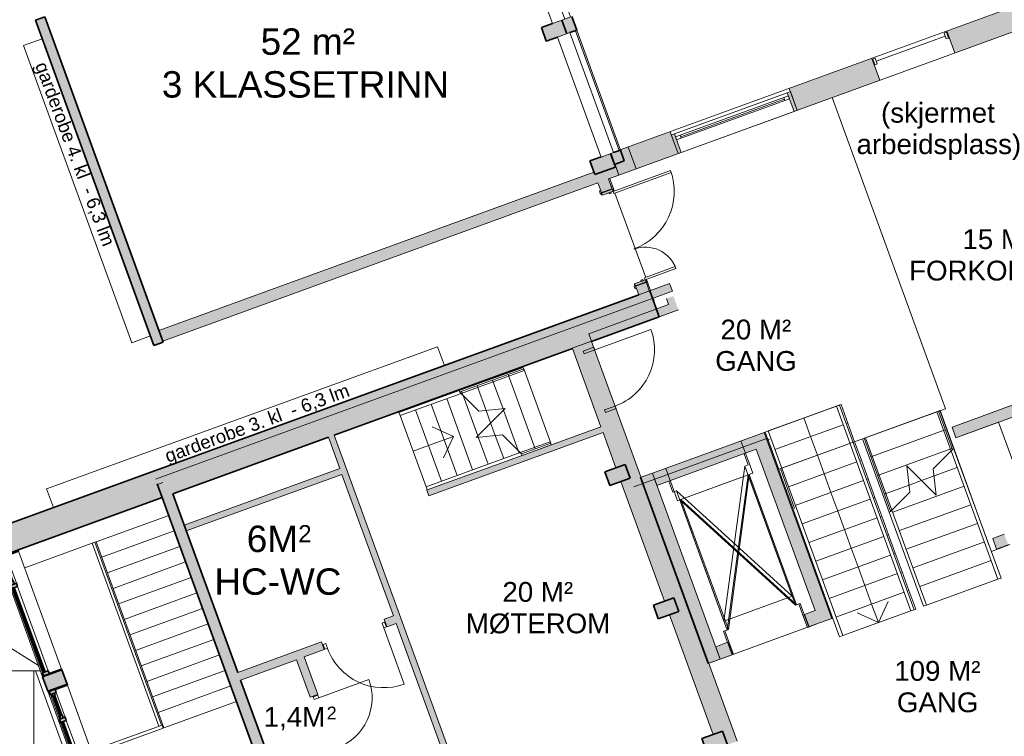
# Model space of a CAD drawing. Header units: millimetres. Extents: x -21710 to 76344, y -40597 to 35788.
# Tile 14 of 18: x 23187 to 38095, y 7609 to 18466. Entities that reach past the tile are written whole.
import ezdxf

# ---------------------------------------------------------------- set-up
doc = ezdxf.new("R2010")
doc.units = ezdxf.units.MM
for name, color, linetype, lineweight in [('A-AREA', 32, 'Continuous', 9), ('A-DETL', 90, 'Continuous', 9), ('A-DETL-THIN', 151, 'Continuous', 9), ('A-DOOR', 31, 'Continuous', 9), ('A-DOOR-FRAM', 31, 'Continuous', 9), ('A-FLOR', 192, 'Continuous', 9), ('A-FLOR-HRAL', 11, 'Continuous', 9), ('A-FLOR-HRAL-MBND', 5, 'Continuous', 9), ('A-GENM', 13, 'Continuous', 9), ('A-GLAZ', 151, 'Continuous', 9), ('A-GLAZ-CWMG', 51, 'Continuous', 9), ('A-ROOF', 132, 'Continuous', 9), ('A-ROOF-PATT', 132, 'Continuous', 9), ('A-WALL', 113, 'Continuous', 9), ('A-WALL-PATT', 111, 'Continuous', 9), ('G-ANNO-TEXT', 231, 'Continuous', 9), ('I-WALL', 2, 'Continuous', 9), ('S-COLS', 52, 'Continuous', 9), ('S-STRS', 31, 'Continuous', 9), ('S-STRS-ANNO', 31, 'Continuous', 9), ('S-STRS-MBND', 31, 'Continuous', 9)]:
    doc.layers.add(name, color=color, linetype=linetype, lineweight=lineweight)
doc.styles.add('Arial', font='arial.ttf', dxfattribs={"height": 400})
doc.styles.add('Arial_1', font='arial.ttf', dxfattribs={"height": 259.956356})
doc.styles.add('Arial_2', font='arial.ttf', dxfattribs={"height": 300})
doc.styles.add('Arial_3', font='arial.ttf', dxfattribs={"height": 200})
doc.styles.add('Arial_5', font='arial.ttf', dxfattribs={"height": 194.967267})

# ---------------------------------------------------------------- blocks, each defined once
blk = doc.blocks.new('Railing - Railing-409155-2_0 andre etg_hele_anlegget_m_funksjoner_m_rom')
at = {"layer": 'A-FLOR-HRAL', "color": 55}
for p, q in [((24325, 10549), (24343, 10556)), ((24325, 10549), (25334, 7777)), ((24343, 10556), (25369, 7737)), ((25369, 7737), (25360, 7733))]:
    blk.add_line(p, q, dxfattribs=at)
blk = doc.blocks.new('Railing - Railing-409509-2_0 andre etg_hele_anlegget_m_funksjoner_m_rom')
at = {"layer": 'A-FLOR-HRAL', "color": 55}
for p, q in [((25343, 7780), (24262, 7387)), ((25343, 7780), (25360, 7733)), ((24279, 7340), (25360, 7733)), ((24279, 7340), (24262, 7387))]:
    blk.add_line(p, q, dxfattribs=at)
blk = doc.blocks.new('Vindu 2 felt med åpning side - 19x12-542331-2_0 andre etg_hele_anlegget_m_funksjoner_m_rom')
at = {"layer": 'A-GLAZ'}
h = blk.add_hatch(color=9, dxfattribs=at)
h.paths.add_polyline_path([(923, -23), (923, 175), (908, 175), (908, -23)])
h.paths.add_polyline_path([(-992, -23), (-993, 175), (-1007, 175), (-1007, -23)])
h = blk.add_hatch(color=9, dxfattribs=at)
h.paths.add_polyline_path([(913, -115), (913, -23), (863, -23), (863, -115), (879, -115)])
h.paths.add_polyline_path([(-497, -115), (-497, -23), (-547, -23), (-547, -115)])
h.paths.add_polyline_path([(-947, -115), (-947, -23), (-997, -23), (-997, -115)])
h = blk.add_hatch(color=9, dxfattribs=at)
h.paths.add_polyline_path([(-547, -95), (-547, -55), (-597, -55), (-597, -95), (-562, -95)])
h.paths.add_polyline_path([(-907, -95), (-907, -55), (-947, -55), (-947, -95), (-922, -95)])
for points in [[(-597, -85), (-597, -65), (-907, -65), (-907, -85), (-608, -85)], [(863, -95), (863, -75), (-497, -75), (-497, -95), (824, -95)]]:
    blk.add_hatch(color=9, dxfattribs=at).paths.add_polyline_path(points)
at = {"layer": 'A-GLAZ', "color": 8, "lineweight": 35}
for p, q in [((-1007, 175), (-992, 175)), ((-992, 175), (-992, -23)), ((908, 175), (923, 175)), ((908, -23), (908, 175)), ((-992, -23), (-1007, -23)), ((-997, -23), (-947, -23)), ((-997, -115), (-997, -23)), ((-947, -115), (-997, -115)), ((-947, -23), (-947, -115)), ((-947, -55), (-907, -55)), ((-947, -95), (-947, -55)), ((-907, -95), (-947, -95)), ((-907, -55), (-907, -95)), ((-907, -65), (-597, -65)), ((-907, -85), (-907, -65)), ((-597, -85), (-907, -85)), ((-597, -55), (-547, -55)), ((-597, -95), (-597, -55)), ((-597, -65), (-597, -85)), ((-547, -95), (-597, -95)), ((-547, -23), (-497, -23)), ((-547, -115), (-547, -23)), ((-547, -55), (-547, -95)), ((-497, -115), (-547, -115)), ((-497, -23), (-497, -115)), ((-497, -75), (863, -75)), ((-497, -95), (-497, -75)), ((863, -95), (-497, -95)), ((863, -23), (913, -23)), ((863, -115), (863, -23)), ((863, -75), (863, -95)), ((913, -115), (863, -115)), ((923, -23), (908, -23)), ((913, -23), (913, -115))]:
    blk.add_line(p, q, dxfattribs=at)
at = {"layer": 'A-GLAZ', "color": 55}
for p, q in [((908, 175), (-992, 175)), ((-547, -23), (-947, -23)), ((-947, -115), (-547, -115)), ((-597, -55), (-907, -55)), ((-907, -95), (-597, -95)), ((863, -23), (-497, -23)), ((-497, -115), (863, -115))]:
    blk.add_line(p, q, dxfattribs=at)
blk = doc.blocks.new('Vindu 2 felt med åpning side - 19x12-V1-2_0 andre etg_hele_anlegget_m_funksjoner_m_rom')
at = {"layer": 'A-GLAZ'}
h = blk.add_hatch(color=9, dxfattribs=at)
h.paths.add_polyline_path([(923, -23), (923, 175), (908, 175), (908, -23)])
h.paths.add_polyline_path([(-992, -23), (-992, 175), (-1007, 175), (-1007, -23)])
h = blk.add_hatch(color=9, dxfattribs=at)
h.paths.add_polyline_path([(913, -115), (913, -23), (863, -23), (863, -115), (889, -115)])
h.paths.add_polyline_path([(-497, -115), (-497, -23), (-547, -23), (-547, -115)])
h.paths.add_polyline_path([(-947, -115), (-947, -23), (-997, -23), (-997, -115)])
h = blk.add_hatch(color=9, dxfattribs=at)
h.paths.add_polyline_path([(-547, -95), (-547, -55), (-597, -55), (-597, -95), (-562, -95)])
h.paths.add_polyline_path([(-907, -95), (-907, -55), (-947, -55), (-947, -95), (-922, -95)])
for points in [[(-597, -85), (-597, -65), (-907, -65), (-907, -85), (-608, -85)], [(863, -95), (863, -75), (-497, -75), (-497, -95), (824, -95)]]:
    blk.add_hatch(color=9, dxfattribs=at).paths.add_polyline_path(points)
at = {"layer": 'A-GLAZ', "color": 8, "lineweight": 35}
for p, q in [((-1007, 175), (-992, 175)), ((-992, 175), (-992, -23)), ((908, 175), (923, 175)), ((908, -23), (908, 175)), ((-992, -23), (-1007, -23)), ((-997, -23), (-947, -23)), ((-997, -115), (-997, -23)), ((-947, -115), (-997, -115)), ((-947, -23), (-947, -115)), ((-947, -55), (-907, -55)), ((-947, -95), (-947, -55)), ((-907, -95), (-947, -95)), ((-907, -55), (-907, -95)), ((-907, -65), (-597, -65)), ((-907, -85), (-907, -65)), ((-597, -85), (-907, -85)), ((-597, -55), (-547, -55)), ((-597, -95), (-597, -55)), ((-597, -65), (-597, -85)), ((-547, -95), (-597, -95)), ((-547, -23), (-497, -23)), ((-547, -115), (-547, -23)), ((-547, -55), (-547, -95)), ((-497, -115), (-547, -115)), ((-497, -23), (-497, -115)), ((-497, -75), (863, -75)), ((-497, -95), (-497, -75)), ((863, -95), (-497, -95)), ((863, -23), (913, -23)), ((863, -115), (863, -23)), ((863, -75), (863, -95)), ((913, -115), (863, -115)), ((923, -23), (908, -23)), ((913, -23), (913, -115))]:
    blk.add_line(p, q, dxfattribs=at)
at = {"layer": 'A-GLAZ', "color": 55}
for p, q in [((65, 175), (-992, 175)), ((908, 175), (115, 175)), ((-547, -23), (-947, -23)), ((-947, -115), (-547, -115)), ((-597, -55), (-907, -55)), ((-907, -95), (-597, -95)), ((863, -23), (-497, -23)), ((-497, -115), (863, -115))]:
    blk.add_line(p, q, dxfattribs=at)
blk = doc.blocks.new('Vindu 2 felt med åpning side - 193x212-431385-2_0 andre etg_hele_anlegget_m_funksjoner_m_rom')
at = {"layer": 'A-GLAZ', "color": 55}
for p, q in [((-1009, 23), (925, 23)), ((-1009, -175), (-1009, 23)), ((-1007, 115), (923, 115)), ((-1007, 23), (-1007, 115)), ((923, 115), (923, 23)), ((925, 23), (925, -175)), ((925, -175), (-1009, -175))]:
    blk.add_line(p, q, dxfattribs=at)
blk = doc.blocks.new('M_Concrete-Rectangular-Column - 220x330-535287-2_0 andre etg_hele_anlegget_m_funksjoner_m_rom')
at = {"layer": 'S-COLS'}
blk.add_hatch(color=9, dxfattribs=at).paths.add_polyline_path([(110, -165), (110, 165), (-110, 165), (-110, -165)])
at = {"layer": 'S-COLS', "color": 8, "lineweight": 35}
for p, q in [((110, 165), (-110, 165)), ((-110, 165), (-110, -165)), ((110, -165), (110, 165)), ((-110, -165), (110, -165))]:
    blk.add_line(p, q, dxfattribs=at)
blk = doc.blocks.new('M_Concrete-Rectangular-Column - 220x330-537413-2_0 andre etg_hele_anlegget_m_funksjoner_m_rom')
at = {"layer": 'S-COLS'}
blk.add_hatch(color=9, dxfattribs=at).paths.add_polyline_path([(110, -165), (110, 165), (-108, 165), (-110, -165)])
at = {"layer": 'S-COLS', "color": 8, "lineweight": 35}
for p, q in [((110, 165), (-108, 165)), ((110, -165), (110, 165)), ((-110, 15), (-110, -165)), ((-110, -165), (110, -165))]:
    blk.add_line(p, q, dxfattribs=at)
blk = doc.blocks.new('M_Concrete-Rectangular-Column - 220x330-V27-2_0 andre etg_hele_anlegget_m_funksjoner_m_rom')
at = {"layer": 'S-COLS'}
blk.add_hatch(color=9, dxfattribs=at).paths.add_polyline_path([(110, -165), (108, 165), (-108, 165), (-110, -165)])
at = {"layer": 'S-COLS', "color": 8, "lineweight": 35}
for p, q in [((108, 165), (-108, 165)), ((-110, 15), (-110, -165)), ((110, -165), (110, 15)), ((-110, -165), (110, -165))]:
    blk.add_line(p, q, dxfattribs=at)
blk = doc.blocks.new('Railing - Railing-1446620-2_0 andre etg_hele_anlegget_m_funksjoner_m_rom')
at = {"layer": 'A-FLOR-HRAL', "color": 7}
for p, q in [((34473, 12218), (34520, 12235)), ((34520, 12235), (35649, 9134)), ((34473, 12218), (35602, 9117)), ((35649, 9134), (35602, 9117))]:
    blk.add_line(p, q, dxfattribs=at)
blk = doc.blocks.new('Curtain Wall Awning - Curtain Wall Awning-1968303-2_0 andre etg_hele_anlegget_m_funksjoner_m_rom')
at = {"layer": 'A-GLAZ', "color": 7}
for p, q in [((-910, 25.4), (-910, 76.2)), ((-910, 76.2), (-833.8, 76.2)), ((-910, 76.2), (-910, 25.4)), ((910, 76.2), (-910, 76.2)), ((-833.8, 25.4), (-910, 25.4)), ((-910, 25.4), (910, 25.4)), ((-833.8, 76.2), (-833.8, 25.4)), ((-833.8, 50.8), (833.8, 50.8)), ((833.8, 76.2), (833.8, 25.4)), ((910, 76.2), (833.8, 76.2)), ((833.8, 25.4), (910, 25.4)), ((910, 25.4), (910, 76.2)), ((910, 25.4), (910, 76.2))]:
    blk.add_line(p, q, dxfattribs=at)
blk = doc.blocks.new('Rectangular Mullion - 50 x 150mm-1939634-2_0 andre etg_hele_anlegget_m_funksjoner_m_rom')
at = {"layer": 'A-GLAZ-CWMG', "color": 7}
for p, q in [((34809, 17359), (33099, 16737)), ((34912, 17077), (33202, 16455))]:
    blk.add_line(p, q, dxfattribs=at)
blk = doc.blocks.new('Rectangular Mullion - 50 x 100mm-1968304-2_0 andre etg_hele_anlegget_m_funksjoner_m_rom')
at = {"layer": 'A-GLAZ-CWMG'}
blk.add_hatch(color=7, dxfattribs=at).paths.add_polyline_path([(-50, 175), (0, 175), (0, -125), (-50, -125)])
at = {"layer": 'A-GLAZ-CWMG', "color": 7}
for p, q in [((0, 175), (-50, 175)), ((-50, 175), (-50, -125)), ((0, 175), (0, -125)), ((-50, -125), (0, -125))]:
    blk.add_line(p, q, dxfattribs=at)
blk = doc.blocks.new('Rectangular Mullion - 50 x 100mm-1968305-2_0 andre etg_hele_anlegget_m_funksjoner_m_rom')
at = {"layer": 'A-GLAZ-CWMG'}
blk.add_hatch(color=7, dxfattribs=at).paths.add_polyline_path([(0, 175), (-50, 175), (-50, -125), (0, -125)])
at = {"layer": 'A-GLAZ-CWMG', "color": 7}
for p, q in [((0, 175), (-50, 175)), ((-50, 175), (-50, -125)), ((0, 175), (0, -125)), ((-50, -125), (0, -125))]:
    blk.add_line(p, q, dxfattribs=at)
blk = doc.blocks.new('Window_Rec1-Fixed - 12x19M-1983493-2_0 andre etg_hele_anlegget_m_funksjoner_m_rom')
at = {"layer": 'A-GLAZ', "color": 7}
for p, q in [((-460, 170), (-500, 170)), ((-500, 170), (-500, 78)), ((-460, 110), (-460, 170)), ((-460, 170), (-460, 78)), ((650, 170), (650, 78)), ((650, 170), (690, 170)), ((690, 170), (690, 78)), ((-500, 78), (-460, 78)), ((650, 124), (-460, 124)), ((690, 78), (650, 78))]:
    blk.add_line(p, q, dxfattribs=at)
blk = doc.blocks.new('Elevator-Center - 1_1 x 2_1 båreheis-1585058-2_0 andre etg_hele_anlegget_m_funksjoner_m_rom')
at = {"layer": 'A-GENM', "color": 7}
for p, q in [((-705, -278), (-705, -100)), ((507, -278), (507, -100)), ((-649, -278), (-705, -278)), ((-649, -2378), (-649, -278)), ((-649, -278), (451, -2378)), ((-649, -2378), (451, -278)), ((451, -278), (451, -2378)), ((451, -278), (507, -278)), ((451, -2378), (-649, -2378))]:
    blk.add_line(p, q, dxfattribs=at)
blk = doc.blocks.new('Railing - Railing-1661381-2_0 andre etg_hele_anlegget_m_funksjoner_m_rom')
at = {"layer": 'A-FLOR-HRAL', "color": 7}
for p, q in [((29340, 11388), (30766, 11907)), ((29357, 11341), (30795, 11865)), ((30786, 11888), (30766, 11907)), ((30795, 11865), (30786, 11888)), ((29357, 11341), (29340, 11388))]:
    blk.add_line(p, q, dxfattribs=at)
at = {"layer": 'A-FLOR-HRAL-MBND', "color": 7}
for p, q in [((30766, 11907), (31219, 12072)), ((30795, 11865), (31236, 12025)), ((31219, 12072), (31236, 12025))]:
    blk.add_line(p, q, dxfattribs=at)
blk = doc.blocks.new('Railing - Railing-1661385-2_0 andre etg_hele_anlegget_m_funksjoner_m_rom')
at = {"layer": 'A-FLOR-HRAL', "color": 7}
for p, q in [((28930, 12515), (29842, 12847)), ((29850, 12824), (29842, 12847)), ((29870, 12804), (29850, 12824)), ((28947, 12468), (29870, 12804)), ((28947, 12468), (28930, 12515))]:
    blk.add_line(p, q, dxfattribs=at)
at = {"layer": 'A-FLOR-HRAL-MBND', "color": 7}
for p, q in [((29842, 12847), (30809, 13199)), ((29870, 12804), (30826, 13152)), ((30809, 13199), (30826, 13152))]:
    blk.add_line(p, q, dxfattribs=at)
blk = doc.blocks.new('Innerdør Slett _Diplomat_ - 10x21-1674816-2_0 andre etg_hele_anlegget_m_funksjoner_m_rom')
at = {"layer": 'A-DOOR', "color": 7}
for p, q in [((-400, 1061), (-400, 155)), ((-442, 155), (-442, -17)), ((-400, 155), (-442, 155)), ((-400, 155), (-400, -17)), ((506, -17), (506, 155)), ((548, 155), (506, 155)), ((548, -17), (548, 155)), ((-442, -17), (-400, -17)), ((506, -17), (548, -17))]:
    blk.add_line(p, q, dxfattribs=at)
blk.add_arc((-400, 155), 906, 360, 90, dxfattribs=at)
blk = doc.blocks.new('M_Door_ID_Ays_2 - 1510 x 2110mm Sgl Swing-1827063-2_0 andre etg_hele_anlegget_m_funksjoner_m_rom')
at = {"layer": 'A-DOOR'}
h = blk.add_hatch(color=7, dxfattribs=at)
h.paths.add_polyline_path([(-551, 106), (-551, 86), (-481, 86), (-485, 92), (-511, 106), (-544, 106)])
h.paths.add_polyline_path([(959, 86), (1029, 86), (1029, 106), (989, 106), (963, 92)])
h = blk.add_hatch(color=7, dxfattribs=at)
h.paths.add_polyline_path([(-551, -86), (-551, -106), (-511, -106), (-485, -92), (-481, -86), (-533, -86)])
h.paths.add_polyline_path([(959, -86), (963, -92), (989, -106), (1029, -106), (1029, -86), (986, -86)])
at = {"layer": 'A-DOOR-FRAM'}
h = blk.add_hatch(color=7, dxfattribs=at)
h.paths.add_polyline_path([(-508, 86), (-508, -86), (-476, -86), (-476, 86)])
h.paths.add_polyline_path([(954, 86), (954, -86), (986, -86), (986, 86)])
h = blk.add_hatch(color=7, dxfattribs=at)
h.paths.add_polyline_path([(-476, -19), (-476, -51), (-457, -51), (-457, -19), (-464, -19)])
h.paths.add_polyline_path([(935, -19), (936, -51), (954, -51), (954, -19), (947, -19)])
at = {"layer": 'A-DOOR', "color": 7}
for p, q in [((-551, 106), (-511, 106)), ((-551, 86), (-551, 106)), ((-481, 86), (-551, 86)), ((-511, 106), (-485, 92)), ((1029, 86), (959, 86)), ((963, 92), (989, 106)), ((989, 106), (1029, 106)), ((1029, 106), (1029, 86)), ((-551, -106), (-551, -86)), ((-551, -86), (-481, -86)), ((-511, -106), (-551, -106)), ((-485, -92), (-511, -106)), ((-473, -581), (-473, -86)), ((-473, -86), (-441, -86)), ((-473, -581), (-473, -86)), ((-473, -86), (-441, -86)), ((-441, -86), (-441, -581)), ((-441, -86), (-441, -581)), ((919, -86), (951, -86)), ((919, -1012), (919, -86)), ((919, -86), (919, -1012)), ((951, -86), (919, -86)), ((951, -86), (951, -1012)), ((951, -1012), (951, -86)), ((959, -86), (1029, -86)), ((989, -106), (963, -92)), ((1029, -106), (989, -106)), ((1029, -86), (1029, -106)), ((-441, -581), (-473, -581)), ((-441, -581), (-473, -581)), ((951, -1012), (919, -1012)), ((919, -1012), (951, -1012))]:
    blk.add_line(p, q, dxfattribs=at)
for centre, radius, start, end in [((-489, 85), 8.06, 7.125, 60.2551), ((967, 85), 8.06, 119.7449, 172.875), ((967, 85), 8.06, 146.3099, 172.875), ((-489, -85), 8.06, 299.7449, 352.875), ((-489, -85), 8.06, 326.3099, 352.875), ((-473, -86), 495, 270, 0), ((951, -86), 926, 180, 270), ((967, -85), 8.06, 187.125, 240.2551)]:
    blk.add_arc(centre, radius, start, end, dxfattribs=at)
at = {"layer": 'A-DOOR-FRAM', "color": 7}
for p, q in [((-508, -86), (-508, 86)), ((-508, 86), (-476, 86)), ((-476, 86), (-476, -86)), ((954, -86), (954, 86)), ((954, 86), (986, 86)), ((986, 86), (986, -86)), ((-476, -86), (-508, -86)), ((-476, -19), (-457, -19)), ((-476, -51), (-476, -19)), ((-457, -51), (-476, -51)), ((-457, -19), (-457, -51)), ((935, -19), (954, -19)), ((935, -51), (935, -19)), ((954, -51), (935, -51)), ((954, -19), (954, -51)), ((986, -86), (954, -86))]:
    blk.add_line(p, q, dxfattribs=at)
blk = doc.blocks.new('Innerdør Slett _Diplomat_ - 10x21-1823391-2_0 andre etg_hele_anlegget_m_funksjoner_m_rom')
at = {"layer": 'A-DOOR', "color": 7}
for p, q in [((-400, 967), (-400, 61)), ((-442, 61), (-442, -17)), ((-400, 61), (-442, 61)), ((-400, 61), (-400, -17)), ((506, -17), (506, 61)), ((548, 61), (506, 61)), ((548, -17), (548, 61)), ((-442, -17), (-400, -17)), ((506, -17), (548, -17))]:
    blk.add_line(p, q, dxfattribs=at)
blk.add_arc((-400, 61), 906, 360, 90, dxfattribs=at)
blk = doc.blocks.new('Innerdør Slett _Diplomat_ - 9x21-1823393-2_0 andre etg_hele_anlegget_m_funksjoner_m_rom')
at = {"layer": 'A-DOOR', "color": 7}
for p, q in [((-350, 867), (-350, 61)), ((-392, 61), (-392, -17)), ((-350, 61), (-392, 61)), ((-350, 61), (-350, -17)), ((456, -17), (456, 61)), ((498, 61), (456, 61)), ((498, -17), (498, 61)), ((-392, -17), (-350, -17)), ((456, -17), (498, -17))]:
    blk.add_line(p, q, dxfattribs=at)
blk.add_arc((-350, 61), 806, 360, 90, dxfattribs=at)
blk = doc.blocks.new('Railing - Railing-1913336-2_0 andre etg_hele_anlegget_m_funksjoner_m_rom')
at = {"layer": 'A-FLOR-HRAL', "color": 7}
for p, q in [((37310, 11952), (37290, 11932)), ((37998, 9989), (37290, 11932)), ((37333, 11961), (37310, 11952)), ((38045, 10006), (37333, 11961)), ((38045, 10006), (37998, 9989))]:
    blk.add_line(p, q, dxfattribs=at)
at = {"layer": 'A-FLOR-HRAL-MBND', "color": 7}
for p, q in [((37074, 12526), (37121, 12543)), ((37290, 11932), (37074, 12526)), ((37333, 11961), (37121, 12543))]:
    blk.add_line(p, q, dxfattribs=at)
blk = doc.blocks.new('Railing - Railing-1913340-2_0 andre etg_hele_anlegget_m_funksjoner_m_rom')
at = {"layer": 'A-FLOR-HRAL', "color": 7}
for p, q in [((36394, 11036), (36374, 11016)), ((36918, 9596), (36394, 11036)), ((36374, 11016), (36351, 11007)), ((36871, 9579), (36351, 11007)), ((36918, 9596), (36871, 9579))]:
    blk.add_line(p, q, dxfattribs=at)
at = {"layer": 'A-FLOR-HRAL-MBND', "color": 7}
for p, q in [((35947, 12116), (35994, 12133)), ((36351, 11007), (35947, 12116)), ((36394, 11036), (35994, 12133))]:
    blk.add_line(p, q, dxfattribs=at)
blk = doc.blocks.new('Railing - Railing-1988747-2_0 andre etg_hele_anlegget_m_funksjoner_m_rom')
at = {"layer": 'A-FLOR-HRAL', "color": 7}
for p, q in [((35553, 12611), (35600, 12628)), ((35553, 12611), (36682, 9510)), ((35600, 12628), (36729, 9527)), ((36729, 9527), (36682, 9510))]:
    blk.add_line(p, q, dxfattribs=at)

msp = doc.modelspace()

# ---------------------------------------------------------------- hatches: boundary and pattern name
at = {"layer": 'A-ROOF-PATT'}
h = msp.add_hatch(dxfattribs=at)
h.set_pattern_fill('FP_7', color=253, style=0, pattern_type=2)
h.set_pattern_definition([(328, (78.7, -49.2), (476.927, 763.243), [])])
h.paths.add_polyline_path([(23087, 8600), (23502, 8600), (21735, 13454), (21687, 13377), (22806, 10302), (22413, 10159), (22269, 10554), (22260, 10550), (21100, 13735), (11886, 14703), (9545, 10957), (10852, 8600), (23068, 8600)])
msp.add_hatch(color=9, dxfattribs=at).paths.add_polyline_path([(23128, 10414), (25312, 11209), (25310, 11214), (23127, 10419)])
h = msp.add_hatch(dxfattribs=at)
h.set_pattern_fill('FP_3', color=253, style=0, pattern_type=2)
h.set_pattern_definition([(270, (0, 12.3), (900, 6e-14), [])])
h.paths.add_polyline_path([(-3782, -355), (-3782, -110), (26672, -110), (26041, 1624), (25965, 1624), (23426, 8600), (7197, 8600), (7197, 9123), (-3463, 9123), (-3463, 8680), (-3518, 8680), (-3518, 4085), (-3900, 4085), (-3900, 4080), (-6818, 4080), (-6818, 4085), (-13873, 4085), (-13873, 4294), (-21710, 4294), (-21710, -355), (-9453, -355)])
at = {"layer": 'A-WALL-PATT'}
h = msp.add_hatch(color=9, dxfattribs=at)
h.paths.add_polyline_path([(32191, 16273), (32341, 16328), (32282, 16491), (32132, 16437), (32177, 16313)])
h.paths.add_polyline_path([(31470, 18254), (31621, 18309), (31547, 18512), (31396, 18457), (31464, 18271)])
h.paths.add_polyline_path([(30735, 20274), (30885, 20329), (30811, 20532), (30661, 20477), (30729, 20291)])
h.paths.add_polyline_path([(29999, 22295), (30150, 22350), (30076, 22553), (29926, 22498), (29994, 22311)])
h.paths.add_polyline_path([(29261, 24323), (29412, 24378), (29341, 24573), (29190, 24518), (29258, 24332)])
h.paths.add_polyline_path([(28529, 26335), (28679, 26390), (28605, 26593), (28455, 26538), (28523, 26352)])
h.paths.add_polyline_path([(27793, 28356), (27944, 28411), (27870, 28614), (27720, 28559), (27787, 28372)])
h.paths.add_polyline_path([(27058, 30376), (27208, 30431), (27132, 30640), (26841, 30534), (26843, 30530), (26984, 30581), (27052, 30393)])
h.paths.add_polyline_path([(26179, 32352), (26471, 32458), (26469, 32462), (26178, 32356)])
h = msp.add_hatch(color=9, dxfattribs=at)
h.paths.add_polyline_path([(25218, 13532), (25359, 13583), (23566, 18509), (23425, 18458), (24253, 16184)])
h.paths.add_polyline_path([(23080, 19407), (23221, 19458), (22865, 20436), (22724, 20384), (23061, 19458)])
h.paths.add_polyline_path([(22413, 21239), (22554, 21291), (22310, 21960), (22169, 21909), (22346, 21423)])
h.paths.add_polyline_path([(21824, 22858), (21965, 22909), (21195, 25025), (21054, 24973), (21805, 22909)])
h = msp.add_hatch(color=7, dxfattribs=at)
h.paths.add_polyline_path([(32520, 16206), (33155, 16437), (33035, 16768), (32399, 16536), (32453, 16388)])
h.paths.add_polyline_path([(34959, 17093), (36208, 17548), (36088, 17879), (34839, 17424)])
h.paths.add_polyline_path([(37345, 17962), (38721, 18463), (38601, 18794), (37225, 18293)])
h.paths.add_polyline_path([(39858, 18877), (41540, 19489), (41420, 19820), (39738, 19207)])
h.paths.add_polyline_path([(42678, 19903), (44276, 20484), (44155, 20815), (42557, 20233), (42577, 20179)])
h.paths.add_polyline_path([(45413, 20898), (46018, 21118), (46228, 21570), (45292, 21229), (45333, 21118)])
for color, points in [(7, [(32261, 16111), (32520, 16206), (32399, 16536), (32141, 16440), (32246, 16151)]), (7, [(25353, 13597), (32260, 16111), (32201, 16273), (32193, 16270), (32206, 16232), (31896, 16119), (31882, 16157), (25295, 13759)]), (7, [(25243, 11504), (33071, 14353), (33028, 14470), (25201, 11621)]), (9, [(25269, 11434), (32796, 14174), (32728, 14360), (25201, 11621), (25243, 11504)]), (9, [(25344, 11226), (31556, 13487), (31556, 13492), (31845, 13598), (31847, 13593), (32871, 13966), (32796, 14174), (25269, 11434), (25323, 11284)]), (7, [(31556, 13487), (31847, 13593), (31845, 13598), (31554, 13492)]), (7, [(33902, 7480), (34052, 7535), (31847, 13593), (31556, 13487), (32215, 11676), (32356, 11727), (32431, 11521), (32290, 11469), (32950, 9656), (33091, 9707), (33166, 9500), (33025, 9449), (33686, 7635), (33827, 7687)]), (7, [(29381, 11252), (32020, 12212), (31988, 12299), (29350, 11339)]), (7, [(30034, 6170), (30121, 6202), (27947, 12174), (27861, 12142), (30023, 6202)]), (7, [(32835, 11409), (34340, 11957), (34271, 12145), (32767, 11597)]), (7, [(35297, 9326), (35485, 9394), (34459, 12213), (34271, 12145), (35273, 9394)]), (7, [(25709, 10721), (28066, 11578), (28035, 11665), (25678, 10807), (25680, 10802)]), (9, [(22873, 10327), (25344, 11226), (25201, 11621), (22729, 10721), (22813, 10491)]), (7, [(33604, 8711), (33792, 8779), (32768, 11597), (32580, 11529), (33580, 8779)])]:
    msp.add_hatch(color=color, dxfattribs=at).paths.add_polyline_path(points)
h = msp.add_hatch(color=7, dxfattribs=at)
h.paths.add_polyline_path([(32559, 14299), (32720, 14358), (32674, 14485), (32513, 14425), (32537, 14358)])
h.paths.add_polyline_path([(31996, 15846), (32156, 15907), (32103, 16054), (31941, 15995), (31988, 15867)])
h = msp.add_hatch(color=7, dxfattribs=at)
h.paths.add_polyline_path([(37978, 10445), (38154, 10509), (38095, 10671), (37919, 10606), (37954, 10509)])
h.paths.add_polyline_path([(41962, 11895), (48591, 14308), (48591, 14491), (41903, 12057), (41908, 12043)])
h = msp.add_hatch(color=7, dxfattribs=at)
h.paths.add_polyline_path([(37363, 12132), (38274, 12464), (38215, 12625), (37305, 12294)])
h.paths.add_polyline_path([(39164, 12788), (40147, 13145), (40088, 13307), (39105, 12949), (39114, 12926), (40009, 13252), (40051, 13137), (39156, 12811)])
h = msp.add_hatch(color=9, dxfattribs=at)
h.paths.add_polyline_path([(39989, -29009), (40148, -28950), (39465, -27074), (39306, -27132), (39968, -28950)])
h.paths.add_polyline_path([(38960, -26183), (39120, -26125), (36546, -19052), (36386, -19110), (37699, -22718)])
h.paths.add_polyline_path([(36040, -18161), (36200, -18103), (33602, -10965), (33442, -11023), (35892, -17753)])
h.paths.add_polyline_path([(33097, -10074), (33257, -10016), (32252, -7254), (32092, -7313), (32835, -9355)])
h.paths.add_polyline_path([(31747, -6363), (31906, -6305), (30669, -2906), (30509, -2964), (31388, -5377)])
h.paths.add_polyline_path([(30164, -2015), (30324, -1957), (28135, 4056), (27975, 3998), (28662, 2111)])
h.paths.add_polyline_path([(27630, 4947), (27790, 5005), (25504, 11284), (25344, 11226), (27528, 5226)])
h = msp.add_hatch(color=7, dxfattribs=at)
h.paths.add_polyline_path([(26531, 8462), (27799, 8924), (27757, 9038), (26490, 8577)])
h.paths.add_polyline_path([(28748, 9269), (28888, 9320), (28846, 9435), (28706, 9384), (28729, 9320)])
h = msp.add_hatch(color=7, dxfattribs=at)
h.paths.add_polyline_path([(33794, 8779), (33975, 8845), (33906, 9033), (33725, 8967), (33770, 8845)])
h.paths.add_polyline_path([(35114, 9259), (35297, 9326), (35229, 9514), (35046, 9447)])
h = msp.add_hatch(color=7, dxfattribs=at)
h.paths.add_polyline_path([(28513, 5649), (28628, 5690), (28599, 5769), (28484, 5728)])
h.paths.add_polyline_path([(28173, 6583), (28288, 6624), (28010, 7387), (27896, 7346), (28158, 6624)])
h.paths.add_polyline_path([(27584, 8201), (27699, 8243), (27492, 8812), (27377, 8770), (27492, 8455)])
h = msp.add_hatch(color=9, dxfattribs=at)
h.paths.add_polyline_path([(26758, -348), (27050, -242), (26771, 524), (26480, 418), (26720, -242)])
h.paths.add_polyline_path([(25820, 2231), (26111, 2337), (26029, 2563), (25737, 2457), (25785, 2326)])
h.paths.add_polyline_path([(25077, 4270), (25369, 4376), (25297, 4574), (25006, 4468), (25039, 4376)])
h.paths.add_polyline_path([(24345, 6281), (24637, 6387), (24565, 6585), (24274, 6479), (24307, 6387)])
h.paths.add_polyline_path([(23614, 8292), (23905, 8398), (23826, 8614), (23535, 8508)])
at = {"layer": 'I-WALL'}
for points in [[(33056, 14033), (33161, 14071), (33085, 14279), (32980, 14241), (33042, 14071)], [(31847, 13593), (33056, 14033), (33013, 14149), (31805, 13709), (31845, 13598)]]:
    msp.add_hatch(color=7, dxfattribs=at).paths.add_polyline_path(points)

# ---------------------------------------------------------------- linework, layer by layer
at = {"layer": 'A-AREA', "color": 7}
for p, q in [((37203, 12573), (35488, 17286)), ((34459, 12213), (35624, 12637)), ((35624, 12637), (34459, 12213)), ((35624, 12637), (34459, 12213)), ((34459, 12213), (35605, 12630)), ((37203, 12573), (34682, 11656)), ((37122, 12544), (37867, 10496)), ((32485, 11388), (34511, 12126)), ((34502, 12096), (34539, 12109)), ((34539, 12109), (34502, 12096)), ((34682, 11656), (34511, 12126)), ((34706, 11664), (34918, 11062)), ((25273, 11424), (25352, 11453)), ((37899, 10410), (38180, 10513)), ((35499, 9399), (35485, 9394)), ((35297, 9326), (33624, 8716))]:
    msp.add_line(p, q, dxfattribs=at)
at = {"layer": 'A-AREA', "color": 55}
msp.add_line((24286, 10535), (25295, 7763), dxfattribs=at)
at = {"layer": 'A-DETL'}
for p, q in [((23246, 18073), (23528, 18176)), ((24884, 13572), (23246, 18073)), ((24884, 13572), (25166, 13675)), ((23595, 11356), (29515, 13510)), ((29515, 13510), (29617, 13228)), ((37444, 12162), (38008, 12367)), ((38008, 12367), (38461, 11123)), ((34225, 11761), (34107, 12085)), ((33085, 11346), (32969, 11666)), ((34286, 11594), (34225, 11761)), ((33199, 11199), (34233, 11575)), ((34233, 11575), (33917, 9225)), ((34233, 11575), (34286, 11594)), ((34233, 11575), (34951, 9602)), ((23697, 11074), (23595, 11356)), ((33146, 11179), (33085, 11346)), ((33199, 11199), (33146, 11179)), ((33917, 9225), (33199, 11199)), ((34951, 9602), (33199, 11199)), ((34951, 9602), (35004, 9621)), ((35004, 9621), (35065, 9454)), ((35065, 9454), (35133, 9266)), ((33917, 9225), (33864, 9206)), ((33864, 9206), (33925, 9039)), ((33925, 9039), (33994, 8851))]:
    msp.add_line(p, q, dxfattribs=at)
at = {"layer": 'A-DETL-THIN'}
for p, q in [((35070, 9455), (35138, 9267)), ((33921, 9037), (33989, 8849))]:
    msp.add_line(p, q, dxfattribs=at)
at = {"layer": 'A-FLOR', "color": 55}
for p, q in [((32162, 15943), (32120, 16060)), ((32189, 15870), (32177, 15902)), ((32665, 14562), (32200, 15840)), ((32688, 14500), (32676, 14532)), ((32737, 14364), (32703, 14459)), ((32792, 14214), (32780, 14247)), ((32782, 14210), (32792, 14214)), ((23263, 10162), (24325, 10549)), ((26469, 8137), (25369, 7737))]:
    msp.add_line(p, q, dxfattribs=at)
at = {"layer": 'A-ROOF', "color": 8, "lineweight": 35}
msp.add_line((25310, 11214), (25312, 11209), dxfattribs=at)
at = {"layer": 'A-ROOF', "color": 254}
for p, q in [((7320, 8600), (23502, 8600)), ((23426, 8600), (25965, 1624))]:
    msp.add_line(p, q, dxfattribs=at)
at = {"layer": 'A-WALL', "color": 7}
for p, q in [((32263, 16487), (41420, 19820)), ((38271, 18299), (32261, 16111)), ((37225, 18293), (37345, 17962)), ((36088, 17879), (36208, 17548)), ((34839, 17424), (34959, 17093)), ((33035, 16768), (33155, 16437)), ((32261, 16111), (32141, 16440)), ((32399, 16536), (32520, 16206)), ((34052, 7535), (31847, 13593)), ((31556, 13487), (31988, 12299)), ((32020, 12212), (32215, 11676)), ((32290, 11469), (32950, 9656)), ((33025, 9449), (33686, 7635))]:
    msp.add_line(p, q, dxfattribs=at)
at = {"layer": 'A-WALL', "color": 8, "lineweight": 35}
for p, q in [((23425, 18458), (23566, 18509)), ((25359, 13583), (23566, 18509)), ((31547, 18512), (31621, 18309)), ((23425, 18458), (25218, 13532)), ((31515, 18271), (31621, 18309)), ((32177, 16453), (32282, 16491)), ((32341, 16328), (32282, 16491)), ((32191, 16273), (32341, 16328)), ((32728, 14360), (32720, 14358)), ((32871, 13966), (32728, 14360)), ((32559, 14299), (22729, 10721)), ((31847, 13593), (32871, 13966)), ((25218, 13532), (25359, 13583)), ((31556, 13487), (27947, 12174)), ((27861, 12142), (25504, 11284)), ((25344, 11226), (25269, 11434)), ((25344, 11226), (22873, 10327)), ((27630, 4947), (25344, 11226)), ((26490, 8577), (25504, 11284)), ((23826, 8614), (23535, 8508)), ((23535, 8508), (23614, 8292)), ((23826, 8614), (23905, 8398)), ((23905, 8398), (23614, 8292)), ((27079, 6959), (26531, 8462))]:
    msp.add_line(p, q, dxfattribs=at)
at = {"layer": 'A-WALL', "color": 55}
for p, q in [((31621, 18309), (32282, 16491)), ((31554, 13492), (31845, 13598)), ((31845, 13598), (31847, 13593)), ((31556, 13487), (31554, 13492)), ((23535, 8508), (22873, 10327)), ((24274, 6479), (23614, 8292))]:
    msp.add_line(p, q, dxfattribs=at)
at = {"layer": 'I-WALL', "color": 7}
for p, q in [((32193, 16270), (32201, 16273)), ((32201, 16273), (32260, 16111)), ((25295, 13759), (31882, 16157)), ((32260, 16111), (32103, 16054)), ((31941, 15995), (25353, 13597)), ((31941, 15995), (31984, 15878)), ((32103, 16054), (32145, 15937)), ((32157, 15904), (31996, 15846)), ((32674, 14485), (32512, 14427)), ((33028, 14470), (32559, 14299)), ((33028, 14470), (33071, 14353)), ((25243, 11504), (33071, 14353)), ((32524, 14394), (32559, 14299)), ((32720, 14358), (32686, 14453)), ((32980, 14241), (33013, 14149)), ((33013, 14149), (31805, 13709)), ((32871, 13966), (33161, 14071)), ((25295, 13759), (25353, 13597)), ((31805, 13709), (31845, 13598)), ((37305, 12294), (38215, 12625)), ((37363, 12132), (38274, 12464)), ((30795, 11865), (31988, 12299)), ((37305, 12294), (37363, 12132)), ((28035, 11665), (27861, 12142)), ((27947, 12174), (30121, 6202)), ((32020, 12212), (29381, 11252)), ((34459, 12213), (32767, 11597)), ((35485, 9394), (34459, 12213)), ((34340, 11957), (32835, 11409)), ((34340, 11957), (35229, 9514)), ((25678, 10807), (28035, 11665)), ((28066, 11578), (25709, 10721)), ((28846, 9435), (28066, 11578)), ((32768, 11597), (32580, 11529)), ((32580, 11529), (33604, 8711)), ((32767, 11597), (32835, 11409)), ((33792, 8779), (32768, 11597)), ((29350, 11339), (29357, 11341)), ((29381, 11252), (29350, 11339)), ((37919, 10606), (38095, 10671)), ((37978, 10445), (37919, 10606)), ((37978, 10445), (38154, 10509)), ((28706, 9384), (28846, 9435)), ((35229, 9514), (35046, 9447)), ((35114, 9259), (35046, 9447)), ((35485, 9394), (35297, 9326)), ((28748, 9269), (28706, 9384)), ((28748, 9269), (28888, 9320)), ((30066, 6084), (28888, 9320)), ((35114, 9259), (35297, 9326)), ((27757, 9038), (26490, 8577)), ((27799, 8924), (27757, 9038)), ((33906, 9033), (33725, 8967)), ((33794, 8779), (33725, 8967)), ((33975, 8845), (33906, 9033)), ((27492, 8812), (27799, 8924)), ((27699, 8243), (27492, 8812)), ((33794, 8779), (33975, 8845)), ((26531, 8462), (27377, 8770)), ((27584, 8201), (27377, 8770)), ((33604, 8711), (33792, 8779)), ((27699, 8243), (27584, 8201))]:
    msp.add_line(p, q, dxfattribs=at)
at = {"layer": 'S-STRS', "color": 7}
for p, q in [((29652, 12725), (30045, 11645)), ((29652, 12725), (30045, 11645)), ((29900, 12774), (30123, 12161)), ((29900, 12774), (30123, 12161)), ((29182, 12554), (29575, 11474)), ((29182, 12554), (29575, 11474)), ((29417, 12639), (29810, 11559)), ((29417, 12639), (29810, 11559)), ((30249, 12545), (30318, 12356)), ((30249, 12545), (30318, 12356)), ((30505, 12573), (30513, 12551)), ((30505, 12573), (30513, 12551)), ((35553, 12611), (34520, 12235)), ((35553, 12611), (34520, 12235)), ((35624, 12637), (35600, 12628)), ((35624, 12637), (35600, 12628)), ((35624, 12637), (35727, 12355)), ((28947, 12468), (29340, 11388)), ((28947, 12468), (29340, 11388)), ((35656, 12329), (34623, 11953)), ((35656, 12329), (34623, 11953)), ((35727, 12355), (35703, 12346)), ((35727, 12355), (35703, 12346)), ((35727, 12355), (35829, 12073)), ((30131, 12139), (30280, 11730)), ((30131, 12139), (30280, 11730)), ((30387, 12167), (30515, 11816)), ((30387, 12167), (30515, 11816)), ((30736, 11937), (30750, 11901)), ((30736, 11937), (30750, 11901)), ((35758, 12047), (34725, 11671)), ((35758, 12047), (34725, 11671)), ((35829, 12073), (35805, 12064)), ((35829, 12073), (35805, 12064)), ((35829, 12073), (35932, 11791)), ((37312, 11947), (37310, 11952)), ((30781, 11886), (30786, 11888)), ((35932, 11791), (35908, 11782)), ((35932, 11791), (35908, 11782)), ((35932, 11791), (36034, 11509)), ((35861, 11765), (34828, 11389)), ((35861, 11765), (34828, 11389)), ((37031, 11553), (37382, 11681)), ((37031, 11553), (37382, 11681)), ((35964, 11483), (34931, 11108)), ((35964, 11483), (34931, 11108)), ((36034, 11509), (36011, 11501)), ((36034, 11509), (36011, 11501)), ((36034, 11509), (36137, 11227)), ((36653, 11415), (36842, 11484)), ((36653, 11415), (36842, 11484)), ((36405, 11006), (37485, 11399)), ((36405, 11006), (37485, 11399)), ((36066, 11202), (35033, 10826)), ((36066, 11202), (35033, 10826)), ((36137, 11227), (36113, 11219)), ((36137, 11227), (36113, 11219)), ((36137, 11227), (36240, 10945)), ((36510, 10725), (37587, 11117)), ((36510, 10725), (37587, 11117)), ((36169, 10920), (35136, 10544)), ((36169, 10920), (35136, 10544)), ((36240, 10945), (36216, 10937)), ((36240, 10945), (36216, 10937)), ((36240, 10945), (36342, 10664)), ((36610, 10442), (37690, 10835)), ((36610, 10442), (37690, 10835)), ((36271, 10638), (35239, 10262)), ((36271, 10638), (35239, 10262)), ((36342, 10664), (36318, 10655)), ((36342, 10664), (36318, 10655)), ((36342, 10664), (36445, 10382)), ((36713, 10160), (37793, 10553)), ((36713, 10160), (37793, 10553)), ((36374, 10356), (35341, 9980)), ((36374, 10356), (35341, 9980)), ((36445, 10382), (36421, 10373)), ((36445, 10382), (36421, 10373)), ((36445, 10382), (36547, 10100)), ((36815, 9878), (37895, 10271)), ((36815, 9878), (37895, 10271)), ((36477, 10074), (35444, 9698)), ((36477, 10074), (35444, 9698)), ((36547, 10100), (36524, 10091)), ((36547, 10100), (36524, 10091)), ((36547, 10100), (36650, 9818)), ((36918, 9596), (37998, 9989)), ((36918, 9596), (37998, 9989)), ((36579, 9792), (35546, 9416)), ((36579, 9792), (35546, 9416)), ((36650, 9818), (36626, 9809)), ((36650, 9818), (36626, 9809)), ((36650, 9818), (36753, 9536)), ((36682, 9510), (35649, 9134)), ((36753, 9536), (36729, 9527))]:
    msp.add_line(p, q, dxfattribs=at)
at = {"layer": 'S-STRS', "color": 55}
for p, q in [((24343, 10556), (25443, 10956)), ((24429, 10321), (25528, 10721)), ((24514, 10086), (25614, 10486)), ((24600, 9851), (25699, 10251)), ((24685, 9616), (25785, 10016)), ((24771, 9381), (25870, 9781)), ((24856, 9146), (25956, 9546)), ((24942, 8911), (26041, 9311)), ((25027, 8676), (26127, 9076)), ((25113, 8441), (26212, 8842)), ((25198, 8206), (26298, 8607)), ((25284, 7971), (26383, 8372)), ((25369, 7737), (26469, 8137))]:
    msp.add_line(p, q, dxfattribs=at)
at = {"layer": 'S-STRS-ANNO'}
for p, q in [((35060, 12432), (35163, 12150)), ((29754, 12151), (29434, 12300)), ((29378, 12014), (29613, 12099)), ((29754, 12151), (29605, 11830)), ((29613, 12099), (29754, 12151)), ((35163, 12150), (35265, 11868)), ((29143, 11928), (29378, 12014)), ((35265, 11868), (35368, 11586)), ((35368, 11586), (35471, 11304)), ((35471, 11304), (35573, 11022)), ((35573, 11022), (35676, 10740)), ((35676, 10740), (35778, 10458)), ((35778, 10458), (35881, 10176)), ((35881, 10176), (35984, 9895)), ((35984, 9895), (36086, 9613)), ((36086, 9613), (36189, 9331)), ((36189, 9331), (36338, 9651)), ((36189, 9331), (35868, 9480))]:
    msp.add_line(p, q, dxfattribs=at)
at = {"layer": 'S-STRS-MBND', "color": 7}
for p, q in [((29855, 12826), (30818, 13176)), ((30818, 13176), (31228, 12048)), ((30348, 13005), (30505, 12573)), ((30348, 13005), (30505, 12573)), ((30583, 13091), (30993, 11963)), ((30583, 13091), (30993, 11963)), ((29878, 12834), (29900, 12774)), ((29878, 12834), (29900, 12774)), ((30113, 12920), (30249, 12545)), ((30113, 12920), (30249, 12545)), ((30141, 12533), (29870, 12804)), ((30097, 12135), (30539, 12577)), ((30539, 12577), (30141, 12533)), ((30513, 12551), (30736, 11937)), ((30513, 12551), (30736, 11937)), ((35971, 12125), (37098, 12535)), ((37310, 11952), (37098, 12535)), ((30318, 12356), (30387, 12167)), ((30318, 12356), (30387, 12167)), ((36073, 11843), (37201, 12253)), ((36073, 11843), (37201, 12253)), ((30495, 12179), (30097, 12135)), ((30123, 12161), (30131, 12139)), ((30123, 12161), (30131, 12139)), ((30786, 11888), (30495, 12179)), ((36372, 11021), (35971, 12125)), ((30786, 11888), (31228, 12048)), ((36176, 11561), (37303, 11971)), ((36176, 11561), (37303, 11971)), ((37310, 11952), (37019, 11661)), ((36621, 11705), (36665, 11307)), ((37063, 11263), (36621, 11705)), ((37019, 11661), (37063, 11263)), ((36842, 11484), (37031, 11553)), ((36842, 11484), (37031, 11553)), ((36278, 11279), (36653, 11415)), ((36278, 11279), (36653, 11415)), ((36665, 11307), (36394, 11036))]:
    msp.add_line(p, q, dxfattribs=at)

# ---------------------------------------------------------------- block references
at = {"layer": 'A-DOOR', "color": 7}
for name, p, rotation in [('M_Door_ID_Ays_2 - 1510 x 2110mm Sgl Swing-1827063-2_0 andre etg_hele_anlegget_m_funksjoner_m_rom', (32416, 14941), 110.0000000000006), ('Innerdør Slett _Diplomat_ - 10x21-1674816-2_0 andre etg_hele_anlegget_m_funksjoner_m_rom', (31885, 13035), 289.9999999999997), ('Innerdør Slett _Diplomat_ - 10x21-1823391-2_0 andre etg_hele_anlegget_m_funksjoner_m_rom', (28303, 9172), 199.9999999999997), ('Innerdør Slett _Diplomat_ - 9x21-1823393-2_0 andre etg_hele_anlegget_m_funksjoner_m_rom', (27779, 7844), 290.0000000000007)]:
    msp.add_blockref(name, p, dxfattribs=dict(at, rotation=rotation))
at = {"layer": 'A-FLOR-HRAL', "color": 7}
for name in ['Railing - Railing-1661385-2_0 andre etg_hele_anlegget_m_funksjoner_m_rom', 'Railing - Railing-1988747-2_0 andre etg_hele_anlegget_m_funksjoner_m_rom', 'Railing - Railing-1913336-2_0 andre etg_hele_anlegget_m_funksjoner_m_rom', 'Railing - Railing-1446620-2_0 andre etg_hele_anlegget_m_funksjoner_m_rom', 'Railing - Railing-1913340-2_0 andre etg_hele_anlegget_m_funksjoner_m_rom', 'Railing - Railing-1661381-2_0 andre etg_hele_anlegget_m_funksjoner_m_rom']:
    msp.add_blockref(name, (0, 0), dxfattribs=at)
at = {"layer": 'A-FLOR-HRAL', "color": 55}
for name in ['Railing - Railing-409155-2_0 andre etg_hele_anlegget_m_funksjoner_m_rom', 'Railing - Railing-409509-2_0 andre etg_hele_anlegget_m_funksjoner_m_rom']:
    msp.add_blockref(name, (0, 0), dxfattribs=at)
at = {"layer": 'A-GENM', "color": 7}
for p, rotation in [((33646, 11811), 19.99999588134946), ((33646, 11811), 19.99999588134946), ((34417, 9112), 199.977352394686)]:
    msp.add_blockref('Elevator-Center - 1_1 x 2_1 båreheis-1585058-2_0 andre etg_hele_anlegget_m_funksjoner_m_rom', p, dxfattribs=dict(at, rotation=rotation))
at = {"layer": 'A-GLAZ', "color": 55}
for name, p, rotation in [('Vindu 2 felt med åpning side - 193x212-431385-2_0 andre etg_hele_anlegget_m_funksjoner_m_rom', (31104, 19335), 289.9999999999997), ('Vindu 2 felt med åpning side - 193x212-431385-2_0 andre etg_hele_anlegget_m_funksjoner_m_rom', (31839, 17314), 289.9999999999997), ('Vindu 2 felt med åpning side - 19x12-542331-2_0 andre etg_hele_anlegget_m_funksjoner_m_rom', (23346, 9421), 289.9999999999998), ('Vindu 2 felt med åpning side - 19x12-V1-2_0 andre etg_hele_anlegget_m_funksjoner_m_rom', (24085, 7392), 289.9999999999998)]:
    msp.add_blockref(name, p, dxfattribs=dict(at, rotation=rotation))
at = {"layer": 'A-GLAZ', "color": 7}
for name, p, rotation in [('Window_Rec1-Fixed - 12x19M-1983493-2_0 andre etg_hele_anlegget_m_funksjoner_m_rom', (36630, 17879), 19.99999999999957), ('Curtain Wall Awning - Curtain Wall Awning-1968303-2_0 andre etg_hele_anlegget_m_funksjoner_m_rom', (33997, 16931), 19.99999176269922)]:
    msp.add_blockref(name, p, dxfattribs=dict(at, rotation=rotation))
at = {"layer": 'A-GLAZ-CWMG', "color": 7}
msp.add_blockref('Rectangular Mullion - 50 x 150mm-1939634-2_0 andre etg_hele_anlegget_m_funksjoner_m_rom', (0, 0), dxfattribs=at)
at = {"layer": 'A-GLAZ-CWMG', "color": 7, "extrusion": (0, 0, -1), "rotation": 160.0000082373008}
msp.add_blockref('Rectangular Mullion - 50 x 100mm-1968304-2_0 andre etg_hele_anlegget_m_funksjoner_m_rom', (-34899, 17259), dxfattribs=at)
at = {"layer": 'A-GLAZ-CWMG', "color": 7, "rotation": 199.9999917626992}
msp.add_blockref('Rectangular Mullion - 50 x 100mm-1968305-2_0 andre etg_hele_anlegget_m_funksjoner_m_rom', (33095, 16602), dxfattribs=at)
at = {"layer": 'S-COLS', "color": 55, "rotation": 290.0000000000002}
for name, p in [('M_Concrete-Rectangular-Column - 220x330-V27-2_0 andre etg_hele_anlegget_m_funksjoner_m_rom', (31278, 18299)), ('M_Concrete-Rectangular-Column - 220x330-537413-2_0 andre etg_hele_anlegget_m_funksjoner_m_rom', (32014, 16279)), ('M_Concrete-Rectangular-Column - 220x330-535287-2_0 andre etg_hele_anlegget_m_funksjoner_m_rom', (32238, 11568)), ('M_Concrete-Rectangular-Column - 220x330-535287-2_0 andre etg_hele_anlegget_m_funksjoner_m_rom', (32974, 9547)), ('M_Concrete-Rectangular-Column - 220x330-535287-2_0 andre etg_hele_anlegget_m_funksjoner_m_rom', (33709, 7527))]:
    msp.add_blockref(name, p, dxfattribs=at)

# ---------------------------------------------------------------- texts
at = {"layer": 'G-ANNO-TEXT', "color": 7, "attachment_point": 1}
for s, insert, char_height, width, style in [('52 m²', (26835, 18334), 400, 1763.71, 'Arial'), ('3 KLASSETRINN', (25340, 17686), 400, 5387.34, 'Arial'), ('(skjermet ', (36229, 17206), 300, 2244.72, 'Arial_2'), ('arbeidsplass)', (35858, 16730), 300, 2982.28, 'Arial_2'), ('15 M² ', (37461, 15291), 300, 1475.11, 'Arial_2'), ('FORKONTOR', (36654, 14815), 300, 3270.88, 'Arial_2'), ('20 M² ', (33798, 13922), 300, 1427, 'Arial_2'), ('GANG', (33719, 13446), 300, 1507.17, 'Arial_2'), ('6M', (26625, 10801), 400, 945.99, 'Arial'), ('2', (27405, 10809), 260, 256.54, 'Arial_1'), ('HC-WC', (26135, 10153), 400, 2389.03, 'Arial'), ('20 M² ', (30496, 9947), 300, 1475.11, 'Arial_2'), ('MØTEROM', (29941, 9470), 300, 2677.64, 'Arial_2'), ('109 M² ', (36429, 8750), 300, 1699.58, 'Arial_2'), ('GANG', (36469, 8274), 300, 1507.17, 'Arial_2'), ('1,4M', (26882, 8053), 300, 1154.43, 'Arial_2'), ('2', (27835, 8059), 195, 192.41, 'Arial_5')]:
    msp.add_mtext(s, dxfattribs=dict(at, insert=insert, char_height=char_height, width=width, style=style))
at = {"layer": 'G-ANNO-TEXT', "color": 7, "char_height": 200, "width": 3527.43, "attachment_point": 1, "style": 'Arial_3'}
for s, insert, rotation in [('garderobe 4. kl  - 6,3 lm', (23605, 17848), 290.4976), ('garderobe 3. kl  - 6,3 lm', (25362, 11940), 20.16)]:
    msp.add_mtext(s, dxfattribs=dict(at, insert=insert, rotation=rotation))

doc.saveas('drawing.dxf')
